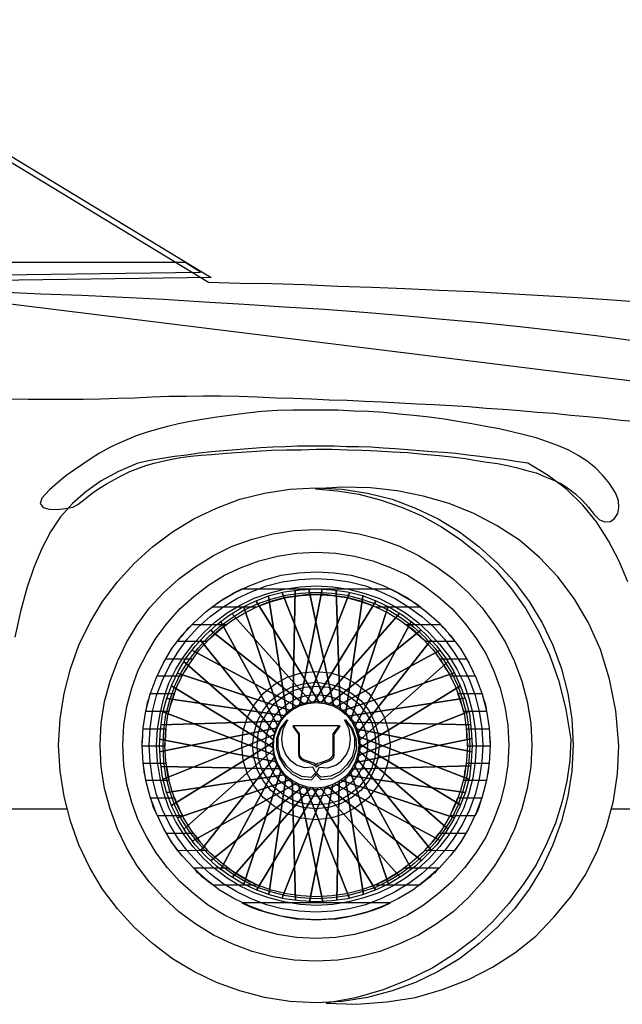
# Model space of a CAD drawing. Header units: millimetres. Extents: x 76.8 to 121.6, y 120.5 to 134.5.
# Tile 12 of 15: x 100.8 to 101.7, y 130.5 to 132. Entities that reach past the tile are written whole.
import ezdxf

# ---------------------------------------------------------------- set-up
doc = ezdxf.new("R2010")
doc.units = ezdxf.units.MM

msp = doc.modelspace()

# ---------------------------------------------------------------- linework, layer by layer
at = {"linetype": 'Continuous'}
for points in [[(100.4339, 131.9981), (101.0768, 131.6082)], [(101.7361, 131.57), (101.6837, 131.5738), (101.6313, 131.5775), (101.5789, 131.5805), (101.5258, 131.5835), (101.4742, 131.5865), (101.4218, 131.5887), (101.3701, 131.591), (101.3193, 131.5932), (101.2684, 131.5947), (101.2182, 131.5969), (101.1688, 131.5984), (101.1202, 131.5992), (101.073, 131.6007), (100.4713, 131.9659)], [(100.5821, 131.6306), (100.5851, 131.6284), (100.5888, 131.6254), (100.5918, 131.6232), (100.5955, 131.6209), (100.5985, 131.6179), (100.6015, 131.6157), (100.6053, 131.6127), (100.6083, 131.6104), (101.061, 131.6164), (101.0379, 131.6306), (100.5821, 131.6306)], [(101.0768, 131.6082), (100.6045, 131.6014)], [(102.385, 131.3679), (100.5694, 131.5932)], [(100.7572, 131.5865), (100.8193, 131.5835), (100.8814, 131.5812), (100.9428, 131.5782), (101.0049, 131.5752), (101.0663, 131.5715), (101.1269, 131.5678), (101.1875, 131.564), (101.2482, 131.5603), (101.308, 131.5558), (101.3679, 131.5506), (101.427, 131.5453), (101.4854, 131.5401), (101.5438, 131.5341), (101.6014, 131.5273), (101.659, 131.5206), (101.7152, 131.5131)], [(100.7714, 131.4248), (100.8006, 131.4241), (100.829, 131.4241), (100.8567, 131.4241), (100.8837, 131.4241), (100.9099, 131.4248), (100.9361, 131.4256), (100.9615, 131.4263), (100.9877, 131.4278), (101.0131, 131.4286), (101.0393, 131.4286), (101.0648, 131.4293), (101.0917, 131.4293), (101.1187, 131.4286), (101.1464, 131.4278), (101.1748, 131.4263), (101.2017, 131.4256), (101.2287, 131.4248), (101.2556, 131.4233), (101.2826, 131.4226), (101.3088, 131.4211), (101.3357, 131.4203), (101.3619, 131.4188), (101.3881, 131.4173), (101.4143, 131.4158), (101.4405, 131.4143), (101.4667, 131.4129), (101.4929, 131.4106), (101.5183, 131.4091), (101.5445, 131.4069), (101.57, 131.4046), (101.5954, 131.4031), (101.6208, 131.4001), (101.6463, 131.3979), (101.6717, 131.3956), (101.6972, 131.3926), (101.7219, 131.3904)], [(100.8328, 131.2871), (100.8208, 131.2744), (100.8186, 131.2662), (100.8231, 131.2602), (100.832, 131.2579), (100.844, 131.2572), (100.8567, 131.2587), (100.868, 131.2609), (100.8755, 131.2647), (100.8867, 131.2736), (100.8972, 131.2819), (100.9084, 131.2894), (100.9196, 131.2968), (100.9308, 131.3028), (100.942, 131.3088), (100.954, 131.3148), (100.966, 131.3193), (100.978, 131.3238), (100.9907, 131.3275), (101.0034, 131.3305), (101.0177, 131.3335), (101.0311, 131.3358), (101.0461, 131.338), (101.0618, 131.3395), (101.0775, 131.3403), (101.1, 131.3425), (101.1224, 131.344), (101.1456, 131.3455), (101.1681, 131.347), (101.1905, 131.3477), (101.2137, 131.3477), (101.2362, 131.3485), (101.2594, 131.3485), (101.2826, 131.3477), (101.305, 131.347), (101.3282, 131.3462), (101.3514, 131.3447), (101.3746, 131.3432), (101.3978, 131.341), (101.4218, 131.3388), (101.445, 131.3365), (101.4614, 131.3343), (101.4779, 131.3313), (101.4944, 131.329), (101.5101, 131.3268), (101.5251, 131.3238), (101.54, 131.3201), (101.5543, 131.3163), (101.5685, 131.3126), (101.5812, 131.3073), (101.5939, 131.3021), (101.6066, 131.2961), (101.6178, 131.2886), (101.6283, 131.2804), (101.638, 131.2714), (101.6478, 131.2609), (101.656, 131.2497), (101.6643, 131.2415), (101.6725, 131.2385), (101.6807, 131.2392), (101.6867, 131.2437), (101.6919, 131.2512), (101.6934, 131.2602), (101.6927, 131.2707), (101.6882, 131.2826), (101.6792, 131.2968), (101.6695, 131.3088), (101.6583, 131.3201), (101.6456, 131.3305), (101.6321, 131.3388), (101.6178, 131.347), (101.6021, 131.3537), (101.5857, 131.3597), (101.5685, 131.3657), (101.5505, 131.3702), (101.5318, 131.3747), (101.5123, 131.3792), (101.4921, 131.3829), (101.4712, 131.3866), (101.4502, 131.3904), (101.4293, 131.3941), (101.4068, 131.3971), (101.3836, 131.3994), (101.3612, 131.4016), (101.338, 131.4039), (101.3147, 131.4054), (101.2923, 131.4061), (101.2691, 131.4076), (101.2459, 131.4076), (101.2227, 131.4076), (101.2003, 131.4076), (101.1771, 131.4069), (101.1538, 131.4054), (101.1314, 131.4031), (101.1082, 131.4001), (101.0857, 131.3971), (101.0633, 131.3934), (101.0453, 131.3904), (101.0274, 131.3866), (101.0109, 131.3829), (100.9944, 131.3784), (100.9787, 131.3739), (100.9638, 131.3687), (100.9495, 131.3627), (100.9353, 131.3567), (100.9218, 131.35), (100.9084, 131.3425), (100.8957, 131.3343), (100.8829, 131.326), (100.8702, 131.3171), (100.8575, 131.3081), (100.8448, 131.2976), (100.8328, 131.2871)], [(101.7069, 131.1479), (101.6934, 131.1801), (101.6777, 131.21), (101.6598, 131.2385), (101.6388, 131.2639), (101.6141, 131.2879), (101.5864, 131.3088), (101.5557, 131.3275), (101.5378, 131.3298), (101.5198, 131.3328), (101.5019, 131.335), (101.4832, 131.3373), (101.4652, 131.3395), (101.4472, 131.3418), (101.4285, 131.3432), (101.4106, 131.3447), (101.3926, 131.3462), (101.3739, 131.3477), (101.3552, 131.3492), (101.3372, 131.35), (101.3185, 131.3515), (101.2998, 131.3522), (101.2818, 131.3522), (101.2631, 131.353), (101.2444, 131.353), (101.2257, 131.353), (101.2077, 131.353), (101.189, 131.3522), (101.1703, 131.3515), (101.1516, 131.3507), (101.1329, 131.3492), (101.1149, 131.3477), (101.0962, 131.3462), (101.0775, 131.3447), (101.0588, 131.3425), (101.0401, 131.3395), (101.0214, 131.3373), (101.0034, 131.3343), (100.9847, 131.3313), (100.966, 131.3275), (100.9368, 131.3148), (100.9106, 131.3006), (100.8874, 131.2841), (100.8672, 131.2662), (100.8492, 131.246), (100.8343, 131.2235), (100.8208, 131.1981), (100.8088, 131.1696), (100.7983, 131.1382), (100.7886, 131.103), (100.7804, 131.0641)], [(101.2354, 131.2901), (101.2751, 131.2879), (101.3133, 131.2819), (101.3507, 131.2729), (101.3858, 131.2594), (101.4203, 131.2429), (101.4525, 131.2235), (101.4824, 131.201), (101.5101, 131.1756), (101.5355, 131.1479), (101.558, 131.118), (101.5774, 131.0858), (101.5939, 131.0521), (101.6066, 131.0162), (101.6164, 130.9788), (101.6223, 130.9406), (101.6246, 130.9009), (101.6223, 130.8613), (101.6164, 130.8231), (101.6066, 130.7857), (101.5939, 130.7498), (101.5774, 130.7154), (101.558, 130.6832), (101.5355, 130.6532), (101.5101, 130.6256), (101.4824, 130.6009), (101.4525, 130.5777), (101.4203, 130.5582), (101.3858, 130.5417), (101.3507, 130.529), (101.3133, 130.5193), (101.2751, 130.5133), (101.2354, 130.511), (101.1958, 130.5133), (101.1576, 130.5193), (101.1202, 130.529), (101.085, 130.5417), (101.0506, 130.5582), (101.0184, 130.5777), (100.9885, 130.6009), (100.9608, 130.6256), (100.9353, 130.6532), (100.9129, 130.6832), (100.8934, 130.7154), (100.8769, 130.7498), (100.8642, 130.7857), (100.8545, 130.8231), (100.8485, 130.8613), (100.8463, 130.9009), (100.8485, 130.9406), (100.8545, 130.9788), (100.8642, 131.0162), (100.8769, 131.0521), (100.8934, 131.0858), (100.9129, 131.118), (100.9353, 131.1479), (100.9608, 131.1756), (100.9885, 131.201), (101.0184, 131.2235), (101.0506, 131.2429), (101.085, 131.2594), (101.1202, 131.2729), (101.1576, 131.2819), (101.1958, 131.2879), (101.2354, 131.2901)], [(101.2511, 130.5103), (101.2975, 130.5088), (101.3425, 130.5125), (101.3858, 130.5193), (101.427, 130.5313), (101.4659, 130.5462), (101.5026, 130.5649), (101.5363, 130.5867), (101.5677, 130.6121), (101.5954, 130.6405), (101.6208, 130.6712), (101.6426, 130.7041), (101.6605, 130.74), (101.6747, 130.7774), (101.6852, 130.8164), (101.6912, 130.8575), (101.6934, 130.9002), (101.6889, 130.9526), (101.6792, 131.0005), (101.6658, 131.0454), (101.6478, 131.0858), (101.6261, 131.1225), (101.6014, 131.1554), (101.5737, 131.1846), (101.543, 131.2108), (101.5093, 131.2325), (101.4742, 131.2512), (101.4367, 131.2662), (101.3978, 131.2774), (101.3582, 131.2856), (101.3177, 131.2901), (101.2758, 131.2909), (101.2347, 131.2886), (101.2676, 131.2856), (101.3005, 131.2804), (101.3327, 131.2721), (101.3649, 131.2609), (101.3956, 131.2475), (101.4255, 131.231), (101.4547, 131.2115), (101.4817, 131.1898), (101.5078, 131.1651), (101.531, 131.1374), (101.5528, 131.1068), (101.5722, 131.0731), (101.5887, 131.0372), (101.6029, 130.9975), (101.6134, 130.9548), (101.6208, 130.9092), (101.6193, 130.8777), (101.6149, 130.8463), (101.6074, 130.8141), (101.5976, 130.7827), (101.5842, 130.7513), (101.5685, 130.7199), (101.549, 130.6899), (101.5273, 130.6615), (101.5026, 130.6338), (101.4756, 130.6084), (101.445, 130.5851), (101.4121, 130.5642), (101.3761, 130.5462), (101.3372, 130.5305), (101.2953, 130.5186), (101.2511, 130.5103)], [(101.2354, 131.2272), (101.2684, 131.2257), (101.3005, 131.2205), (101.332, 131.2123), (101.3619, 131.2018), (101.3904, 131.1876), (101.4173, 131.1711), (101.4427, 131.1524), (101.4659, 131.1314), (101.4869, 131.1083), (101.5056, 131.0828), (101.5221, 131.0559), (101.5355, 131.0274), (101.5467, 130.9975), (101.555, 130.9668), (101.5602, 130.9339), (101.5617, 130.9009), (101.5602, 130.868), (101.555, 130.8351), (101.5467, 130.8044), (101.5355, 130.7737), (101.5221, 130.7453), (101.5056, 130.7184), (101.4869, 130.6937), (101.4659, 130.6705), (101.4427, 130.6488), (101.4173, 130.6301), (101.3904, 130.6136), (101.3619, 130.6001), (101.332, 130.5889), (101.3005, 130.5807), (101.2684, 130.5754), (101.2354, 130.5739), (101.2025, 130.5754), (101.1703, 130.5807), (101.1389, 130.5889), (101.109, 130.6001), (101.0805, 130.6136), (101.0536, 130.6301), (101.0281, 130.6488), (101.0049, 130.6705), (100.984, 130.6937), (100.9653, 130.7184), (100.9488, 130.7453), (100.9353, 130.7737), (100.9241, 130.8044), (100.9159, 130.8351), (100.9106, 130.868), (100.9091, 130.9009), (100.9106, 130.9339), (100.9159, 130.9668), (100.9241, 130.9975), (100.9353, 131.0274), (100.9488, 131.0559), (100.9653, 131.0828), (100.984, 131.1083), (101.0049, 131.1314), (101.0281, 131.1524), (101.0536, 131.1711), (101.0805, 131.1876), (101.109, 131.2018), (101.1389, 131.2123), (101.1703, 131.2205), (101.2025, 131.2257), (101.2354, 131.2272)], [(101.2354, 131.1928), (101.2654, 131.1913), (101.2938, 131.1868), (101.3215, 131.1794), (101.3484, 131.1696), (101.3739, 131.1577), (101.3978, 131.1427), (101.4203, 131.1255), (101.4412, 131.1068), (101.4599, 131.0858), (101.4771, 131.0633), (101.4921, 131.0394), (101.5041, 131.014), (101.5138, 130.987), (101.5213, 130.9593), (101.5258, 130.9309), (101.5273, 130.9009), (101.5258, 130.871), (101.5213, 130.8418), (101.5138, 130.8141), (101.5041, 130.7872), (101.4921, 130.7617), (101.4771, 130.7378), (101.4599, 130.7154), (101.4412, 130.6944), (101.4203, 130.6757), (101.3978, 130.6585), (101.3739, 130.6435), (101.3484, 130.6315), (101.3215, 130.6218), (101.2938, 130.6143), (101.2654, 130.6099), (101.2354, 130.6084), (101.2062, 130.6099), (101.1771, 130.6143), (101.1494, 130.6218), (101.1224, 130.6315), (101.097, 130.6435), (101.073, 130.6585), (101.0506, 130.6757), (101.0296, 130.6944), (101.0109, 130.7154), (100.9937, 130.7378), (100.9795, 130.7617), (100.9668, 130.7872), (100.957, 130.8141), (100.9495, 130.8418), (100.9451, 130.871), (100.9436, 130.9009), (100.9451, 130.9309), (100.9495, 130.9593), (100.957, 130.987), (100.9668, 131.014), (100.9795, 131.0394), (100.9937, 131.0633), (101.0109, 131.0858), (101.0296, 131.1068), (101.0506, 131.1255), (101.073, 131.1427), (101.097, 131.1577), (101.1224, 131.1696), (101.1494, 131.1794), (101.1771, 131.1868), (101.2062, 131.1913), (101.2354, 131.1928)], [(101.2362, 131.1629), (101.2631, 131.1614), (101.2886, 131.1577), (101.314, 131.1509), (101.338, 131.1419), (101.3604, 131.1307), (101.3821, 131.118), (101.4023, 131.103), (101.4218, 131.0858), (101.4382, 131.0671), (101.454, 131.0469), (101.4667, 131.0252), (101.4779, 131.002), (101.4869, 130.978), (101.4936, 130.9526), (101.4974, 130.9271), (101.4989, 130.9002), (101.4974, 130.8733), (101.4936, 130.8471), (101.4869, 130.8224), (101.4779, 130.7984), (101.4667, 130.7752), (101.454, 130.7535), (101.4382, 130.7333), (101.4218, 130.7146), (101.4023, 130.6974), (101.3821, 130.6817), (101.3604, 130.669), (101.338, 130.6578), (101.314, 130.6488), (101.2886, 130.642), (101.2631, 130.6383), (101.2362, 130.6368), (101.2092, 130.6383), (101.183, 130.642), (101.1584, 130.6488), (101.1344, 130.6578), (101.1112, 130.669), (101.0895, 130.6817), (101.0693, 130.6974), (101.0506, 130.7146), (101.0334, 130.7333), (101.0177, 130.7535), (101.0049, 130.7752), (100.9937, 130.7984), (100.9847, 130.8224), (100.978, 130.8471), (100.9742, 130.8733), (100.9727, 130.9002), (100.9742, 130.9271), (100.978, 130.9526), (100.9847, 130.978), (100.9937, 131.002), (101.0049, 131.0252), (101.0177, 131.0469), (101.0334, 131.0671), (101.0506, 131.0858), (101.0693, 131.103), (101.0895, 131.118), (101.1112, 131.1307), (101.1344, 131.1419), (101.1584, 131.1509), (101.183, 131.1577), (101.2092, 131.1614), (101.2362, 131.1629)], [(101.2354, 131.1531), (101.2609, 131.1516), (101.2863, 131.1479), (101.3103, 131.1419), (101.3335, 131.1329), (101.3552, 131.1225), (101.3761, 131.1097), (101.3956, 131.0955), (101.4135, 131.0791), (101.43, 131.0611), (101.4442, 131.0416), (101.4569, 131.0207), (101.4674, 130.999), (101.4764, 130.9758), (101.4824, 130.9518), (101.4861, 130.9264), (101.4876, 130.9009), (101.4861, 130.8755), (101.4824, 130.85), (101.4764, 130.8261), (101.4674, 130.8029), (101.4569, 130.7812), (101.4442, 130.7602), (101.43, 130.7408), (101.4135, 130.7228), (101.3956, 130.7064), (101.3761, 130.6914), (101.3552, 130.6787), (101.3335, 130.6682), (101.3103, 130.6593), (101.2863, 130.6532), (101.2609, 130.6495), (101.2354, 130.648), (101.21, 130.6495), (101.1845, 130.6532), (101.1606, 130.6593), (101.1374, 130.6682), (101.1157, 130.6787), (101.0947, 130.6914), (101.0753, 130.7064), (101.0573, 130.7228), (101.0408, 130.7408), (101.0266, 130.7602), (101.0139, 130.7812), (101.0034, 130.8029), (100.9944, 130.8261), (100.9885, 130.85), (100.9847, 130.8755), (100.9832, 130.9009), (100.9847, 130.9264), (100.9885, 130.9518), (100.9944, 130.9758), (101.0034, 130.999), (101.0139, 131.0207), (101.0266, 131.0416), (101.0408, 131.0611), (101.0573, 131.0791), (101.0753, 131.0955), (101.0947, 131.1097), (101.1157, 131.1225), (101.1374, 131.1329), (101.1606, 131.1419), (101.1845, 131.1479), (101.21, 131.1516), (101.2354, 131.1531)], [(101.2362, 131.1419), (101.2609, 131.1404), (101.2848, 131.1367), (101.308, 131.1307), (101.3305, 131.1232), (101.3514, 131.1127), (101.3709, 131.1008), (101.3896, 131.0866), (101.4068, 131.0708), (101.4225, 131.0536), (101.4367, 131.0349), (101.4487, 131.0155), (101.4592, 130.9945), (101.4667, 130.972), (101.4727, 130.9488), (101.4764, 130.9249), (101.4779, 130.9002), (101.4764, 130.8755), (101.4727, 130.8515), (101.4667, 130.8283), (101.4592, 130.8059), (101.4487, 130.785), (101.4367, 130.7655), (101.4225, 130.7468), (101.4068, 130.7296), (101.3896, 130.7139), (101.3709, 130.6997), (101.3514, 130.6877), (101.3305, 130.6772), (101.308, 130.6697), (101.2848, 130.6637), (101.2609, 130.66), (101.2362, 130.6585), (101.2115, 130.66), (101.1875, 130.6637), (101.1643, 130.6697), (101.1419, 130.6772), (101.1209, 130.6877), (101.1014, 130.6997), (101.0827, 130.7139), (101.0655, 130.7296), (101.0498, 130.7468), (101.0356, 130.7655), (101.0236, 130.785), (101.0131, 130.8059), (101.0057, 130.8283), (100.9997, 130.8515), (100.9959, 130.8755), (100.9944, 130.9002), (100.9959, 130.9249), (100.9997, 130.9488), (101.0057, 130.972), (101.0131, 130.9945), (101.0236, 131.0155), (101.0356, 131.0349), (101.0498, 131.0536), (101.0655, 131.0708), (101.0827, 131.0866), (101.1014, 131.1008), (101.1209, 131.1127), (101.1419, 131.1232), (101.1643, 131.1307), (101.1875, 131.1367), (101.2115, 131.1404), (101.2362, 131.1419)], [(101.2354, 131.1374), (101.2594, 131.1359), (101.2833, 131.1329), (101.3058, 131.127), (101.3275, 131.1187), (101.3477, 131.109), (101.3671, 131.097), (101.3858, 131.0828), (101.4023, 131.0678), (101.418, 131.0506), (101.4315, 131.0327), (101.4435, 131.0132), (101.4532, 130.9922), (101.4614, 130.9705), (101.4674, 130.9481), (101.4704, 130.9242), (101.4719, 130.9002), (101.4704, 130.8763), (101.4674, 130.8523), (101.4614, 130.8298), (101.4532, 130.8081), (101.4435, 130.7879), (101.4315, 130.7685), (101.418, 130.7498), (101.4023, 130.7333), (101.3858, 130.7176), (101.3671, 130.7041), (101.3477, 130.6922), (101.3275, 130.6824), (101.3058, 130.6742), (101.2833, 130.6682), (101.2594, 130.6652), (101.2354, 130.6637), (101.2115, 130.6652), (101.1875, 130.6682), (101.1651, 130.6742), (101.1434, 130.6824), (101.1232, 130.6922), (101.1037, 130.7041), (101.085, 130.7176), (101.0685, 130.7333), (101.0528, 130.7498), (101.0393, 130.7685), (101.0274, 130.7879), (101.0177, 130.8081), (101.0094, 130.8298), (101.0034, 130.8523), (101.0004, 130.8763), (100.9989, 130.9002), (101.0004, 130.9242), (101.0034, 130.9481), (101.0094, 130.9705), (101.0177, 130.9922), (101.0274, 131.0132), (101.0393, 131.0327), (101.0528, 131.0506), (101.0685, 131.0678), (101.085, 131.0828), (101.1037, 131.097), (101.1232, 131.109), (101.1434, 131.1187), (101.1651, 131.127), (101.1875, 131.1329), (101.2115, 131.1359), (101.2354, 131.1374)], [(101.2362, 131.1322), (101.2601, 131.1307), (101.2826, 131.1277), (101.305, 131.1217), (101.3267, 131.1142), (101.3469, 131.1045), (101.3656, 131.0925), (101.3836, 131.0791), (101.4001, 131.0641), (101.415, 131.0476), (101.4285, 131.0297), (101.4405, 131.0109), (101.4502, 130.9907), (101.4577, 130.969), (101.4637, 130.9466), (101.4667, 130.9242), (101.4682, 130.9002), (101.4667, 130.8763), (101.4637, 130.8538), (101.4577, 130.8313), (101.4502, 130.8096), (101.4405, 130.7894), (101.4285, 130.7707), (101.415, 130.7528), (101.4001, 130.7363), (101.3836, 130.7214), (101.3656, 130.7079), (101.3469, 130.6959), (101.3267, 130.6862), (101.305, 130.6787), (101.2826, 130.6727), (101.2601, 130.6697), (101.2362, 130.6682), (101.2122, 130.6697), (101.1898, 130.6727), (101.1673, 130.6787), (101.1456, 130.6862), (101.1254, 130.6959), (101.1067, 130.7079), (101.0888, 130.7214), (101.0723, 130.7363), (101.0573, 130.7528), (101.0438, 130.7707), (101.0319, 130.7894), (101.0221, 130.8096), (101.0147, 130.8313), (101.0087, 130.8538), (101.0057, 130.8763), (101.0042, 130.9002), (101.0057, 130.9242), (101.0087, 130.9466), (101.0147, 130.969), (101.0221, 130.9907), (101.0319, 131.0109), (101.0438, 131.0297), (101.0573, 131.0476), (101.0723, 131.0641), (101.0888, 131.0791), (101.1067, 131.0925), (101.1254, 131.1045), (101.1456, 131.1142), (101.1673, 131.1217), (101.1898, 131.1277), (101.2122, 131.1307), (101.2362, 131.1322)], [(101.0783, 131.1097), (101.0835, 131.1135), (101.0888, 131.1172), (101.094, 131.121), (101.1, 131.1247), (101.106, 131.1277), (101.1112, 131.1314), (101.1172, 131.1344), (101.1232, 131.1374), (101.3484, 131.1374), (101.3544, 131.1344), (101.3604, 131.1314), (101.3664, 131.1277), (101.3724, 131.1247), (101.3776, 131.121), (101.3836, 131.1172), (101.3888, 131.1135), (101.3941, 131.1097), (101.326, 131.1097), (101.3155, 131.1142), (101.305, 131.118), (101.2938, 131.121), (101.2826, 131.124), (101.2714, 131.1255), (101.2601, 131.127), (101.2482, 131.1285), (101.2362, 131.1285), (101.2242, 131.1285), (101.2122, 131.127), (101.201, 131.1255), (101.189, 131.124), (101.1778, 131.121), (101.1666, 131.118), (101.1561, 131.1142), (101.1456, 131.1097), (101.0783, 131.1097)], [(101.2511, 130.9631), (101.1845, 131.1314), (101.2511, 130.9631)], [(101.204, 131.1352), (101.2003, 130.9556), (101.204, 131.1352)], [(101.2451, 131.1367), (101.2107, 130.9608), (101.2451, 131.1367)], [(101.2863, 131.1314), (101.2212, 130.9638), (101.2863, 131.1314)], [(101.2624, 130.9593), (101.2249, 131.1367), (101.2624, 130.9593)], [(101.2721, 130.9533), (101.2661, 131.1352), (101.2721, 130.9533)], [(101.2362, 131.1285), (101.2594, 131.127), (101.2818, 131.124), (101.3035, 131.118), (101.3245, 131.1105), (101.3447, 131.1008), (101.3634, 131.0895), (101.3806, 131.0761), (101.3971, 131.0618), (101.4121, 131.0454), (101.4255, 131.0274), (101.4367, 131.0087), (101.4465, 130.9892), (101.454, 130.9683), (101.4599, 130.9459), (101.463, 130.9234), (101.4644, 130.9002), (101.463, 130.877), (101.4599, 130.8546), (101.454, 130.8321), (101.4465, 130.8111), (101.4367, 130.7917), (101.4255, 130.7722), (101.4121, 130.755), (101.3971, 130.7386), (101.3806, 130.7236), (101.3634, 130.7109), (101.3447, 130.6989), (101.3245, 130.6892), (101.3035, 130.6817), (101.2818, 130.6757), (101.2594, 130.6727), (101.2362, 130.6712), (101.213, 130.6727), (101.1905, 130.6757), (101.1681, 130.6817), (101.1471, 130.6892), (101.1277, 130.6989), (101.1082, 130.7109), (101.091, 130.7236), (101.0745, 130.7386), (101.0596, 130.755), (101.0468, 130.7722), (101.0349, 130.7917), (101.0251, 130.8111), (101.0177, 130.8321), (101.0116, 130.8546), (101.0087, 130.877), (101.0072, 130.9002), (101.0087, 130.9234), (101.0116, 130.9459), (101.0177, 130.9683), (101.0251, 130.9892), (101.0349, 131.0087), (101.0468, 131.0274), (101.0596, 131.0454), (101.0745, 131.0618), (101.091, 131.0761), (101.1082, 131.0895), (101.1277, 131.1008), (101.1471, 131.1105), (101.1681, 131.118), (101.1905, 131.124), (101.213, 131.127), (101.2362, 131.1285)], [(101.2407, 130.9646), (101.1449, 131.1187), (101.2407, 130.9646)], [(101.1636, 131.1262), (101.1913, 130.9481), (101.1636, 131.1262)], [(101.326, 131.1187), (101.2324, 130.9653), (101.326, 131.1187)], [(101.2803, 130.9466), (101.3065, 131.1262), (101.2803, 130.9466)], [(101.1262, 131.1097), (101.1838, 130.9398), (101.1262, 131.1097)], [(101.2878, 130.9376), (101.3447, 131.1105), (101.2878, 130.9376)], [(101.091, 131.0881), (101.1778, 130.9301), (101.091, 131.0881)], [(101.2294, 130.9646), (101.1082, 131.1), (101.2294, 130.9646)], [(101.3619, 131.1), (101.2436, 130.9653), (101.3619, 131.1)], [(101.2938, 130.9279), (101.3799, 131.0881), (101.2938, 130.9279)], [(101.0259, 131.0574), (101.0281, 131.0603), (101.0311, 131.0641), (101.0341, 131.0671), (101.0364, 131.0708), (101.0393, 131.0738), (101.0423, 131.0776), (101.0453, 131.0805), (101.0483, 131.0835), (101.1007, 131.0835), (101.0962, 131.0805), (101.0925, 131.0776), (101.0888, 131.0746), (101.085, 131.0716), (101.0812, 131.0678), (101.0775, 131.0648), (101.0738, 131.0611), (101.07, 131.0574), (101.0259, 131.0574)], [(101.2182, 130.9623), (101.076, 131.0746), (101.2182, 130.9623)], [(101.3948, 131.0753), (101.2549, 130.9623), (101.3948, 131.0753)], [(101.4016, 131.0574), (101.3978, 131.0611), (101.3941, 131.0648), (101.3904, 131.0678), (101.3866, 131.0716), (101.3829, 131.0746), (101.3791, 131.0776), (101.3754, 131.0805), (101.3716, 131.0835), (101.4233, 131.0835), (101.4263, 131.0805), (101.4293, 131.0776), (101.4323, 131.0738), (101.4352, 131.0708), (101.4375, 131.0671), (101.4405, 131.0641), (101.4435, 131.0603), (101.4457, 131.0574), (101.4016, 131.0574)], [(101.061, 131.0596), (101.1733, 130.9196), (101.061, 131.0596)], [(101.2975, 130.9174), (101.4098, 131.0603), (101.2975, 130.9174)], [(101.2077, 130.9586), (101.0476, 131.0446), (101.2077, 130.9586)], [(101.4233, 131.0446), (101.2654, 130.9586), (101.4233, 131.0446)], [(100.9952, 131.005), (100.9982, 131.0117), (101.0012, 131.0184), (101.0049, 131.0252), (101.0079, 131.0312), (101.0491, 131.0312), (101.0446, 131.0252), (101.0408, 131.0184), (101.0364, 131.0117), (101.0326, 131.005), (100.9952, 131.005)], [(101.0356, 131.0274), (101.1711, 130.9084), (101.0356, 131.0274)], [(101.2998, 130.9069), (101.4352, 131.0274), (101.2998, 130.9069)], [(101.439, 131.005), (101.4352, 131.0117), (101.4308, 131.0184), (101.427, 131.0252), (101.4225, 131.0312), (101.4637, 131.0312), (101.4667, 131.0252), (101.4704, 131.0184), (101.4734, 131.0117), (101.4764, 131.005), (101.439, 131.005)], [(101.2354, 131.0124), (101.2579, 131.0102), (101.2788, 131.0035), (101.2975, 130.993), (101.3147, 130.9795), (101.3282, 130.9623), (101.3387, 130.9436), (101.3454, 130.9226), (101.3477, 130.9002), (101.3454, 130.8777), (101.3387, 130.8568), (101.3282, 130.8381), (101.3147, 130.8209), (101.2975, 130.8074), (101.2788, 130.7969), (101.2579, 130.7902), (101.2354, 130.7879), (101.213, 130.7902), (101.192, 130.7969), (101.1733, 130.8074), (101.1561, 130.8209), (101.1426, 130.8381), (101.1321, 130.8568), (101.1254, 130.8777), (101.1232, 130.9002), (101.1254, 130.9226), (101.1321, 130.9436), (101.1426, 130.9623), (101.1561, 130.9795), (101.1733, 130.993), (101.192, 131.0035), (101.213, 131.0102), (101.2354, 131.0124)], [(101.198, 130.9526), (101.0259, 131.0095), (101.198, 130.9526)], [(101.445, 131.0102), (101.2751, 130.9526), (101.445, 131.0102)], [(101.0169, 130.9907), (101.1703, 130.8972), (101.0169, 130.9907)], [(101.2354, 130.996), (101.2549, 130.9937), (101.2728, 130.9885), (101.2893, 130.9795), (101.3035, 130.9683), (101.3147, 130.9541), (101.3237, 130.9376), (101.329, 130.9196), (101.3312, 130.9002), (101.329, 130.8807), (101.3237, 130.8628), (101.3147, 130.8463), (101.3035, 130.8321), (101.2893, 130.8209), (101.2728, 130.8119), (101.2549, 130.8066), (101.2354, 130.8044), (101.216, 130.8066), (101.198, 130.8119), (101.1815, 130.8209), (101.1673, 130.8321), (101.1561, 130.8463), (101.1471, 130.8628), (101.1419, 130.8807), (101.1396, 130.9002), (101.1419, 130.9196), (101.1471, 130.9376), (101.1561, 130.9541), (101.1673, 130.9683), (101.1815, 130.9795), (101.198, 130.9885), (101.216, 130.9937), (101.2354, 130.996)], [(101.2362, 130.99), (101.2541, 130.9885), (101.2714, 130.9833), (101.2863, 130.9743), (101.2998, 130.9638), (101.3103, 130.9503), (101.3193, 130.9354), (101.3245, 130.9181), (101.326, 130.9002), (101.3245, 130.8822), (101.3193, 130.865), (101.3103, 130.85), (101.2998, 130.8366), (101.2863, 130.8261), (101.2714, 130.8171), (101.2541, 130.8119), (101.2362, 130.8104), (101.2182, 130.8119), (101.201, 130.8171), (101.186, 130.8261), (101.1725, 130.8366), (101.1621, 130.85), (101.1531, 130.865), (101.1479, 130.8822), (101.1464, 130.9002), (101.1479, 130.9181), (101.1531, 130.9354), (101.1621, 130.9503), (101.1725, 130.9638), (101.186, 130.9743), (101.201, 130.9833), (101.2182, 130.9885), (101.2362, 130.99)], [(101.2998, 130.8957), (101.454, 130.9907), (101.2998, 130.8957)], [(100.978, 130.9518), (100.9795, 130.9586), (100.981, 130.9653), (100.9832, 130.972), (100.9847, 130.9788), (101.0214, 130.9788), (101.0191, 130.972), (101.0169, 130.9653), (101.0147, 130.9586), (101.0131, 130.9518), (100.978, 130.9518)], [(101.1898, 130.9451), (101.0101, 130.9713), (101.1898, 130.9451)], [(101.2362, 130.9773), (101.2519, 130.9758), (101.2661, 130.9713), (101.2796, 130.9638), (101.2908, 130.9548), (101.2998, 130.9436), (101.3073, 130.9301), (101.3118, 130.9159), (101.3133, 130.9002), (101.3118, 130.8845), (101.3073, 130.8703), (101.2998, 130.8568), (101.2908, 130.8456), (101.2796, 130.8366), (101.2661, 130.8291), (101.2519, 130.8246), (101.2362, 130.8231), (101.2205, 130.8246), (101.2062, 130.8291), (101.1928, 130.8366), (101.1815, 130.8456), (101.1725, 130.8568), (101.1651, 130.8703), (101.1606, 130.8845), (101.1591, 130.9002), (101.1606, 130.9159), (101.1651, 130.9301), (101.1725, 130.9436), (101.1815, 130.9548), (101.1928, 130.9638), (101.2062, 130.9713), (101.2205, 130.9758), (101.2362, 130.9773)], [(101.4607, 130.972), (101.2833, 130.9444), (101.4607, 130.972)], [(101.4584, 130.9518), (101.4569, 130.9586), (101.4547, 130.9653), (101.4525, 130.972), (101.4502, 130.9788), (101.4869, 130.9788), (101.4884, 130.972), (101.4906, 130.9653), (101.4921, 130.9586), (101.4936, 130.9518), (101.4584, 130.9518)], [(101.2362, 130.9668), (101.2227, 130.9653), (101.21, 130.9616), (101.1988, 130.9556), (101.189, 130.9473), (101.1808, 130.9376), (101.1748, 130.9264), (101.1711, 130.9137), (101.1696, 130.9002), (101.1711, 130.8867), (101.1748, 130.874), (101.1808, 130.8628), (101.189, 130.8531), (101.1988, 130.8448), (101.21, 130.8388), (101.2227, 130.8351), (101.2362, 130.8336), (101.2497, 130.8351), (101.2624, 130.8388), (101.2736, 130.8448), (101.2833, 130.8531), (101.2916, 130.8628), (101.2975, 130.874), (101.3013, 130.8867), (101.3028, 130.9002), (101.3013, 130.9137), (101.2975, 130.9264), (101.2916, 130.9376), (101.2833, 130.9473), (101.2736, 130.9556), (101.2624, 130.9616), (101.2497, 130.9653), (101.2362, 130.9668)], [(101.2354, 130.9653), (101.2489, 130.9638), (101.2609, 130.9601), (101.2721, 130.9541), (101.2818, 130.9466), (101.2893, 130.9369), (101.2953, 130.9257), (101.299, 130.9137), (101.3005, 130.9002), (101.299, 130.8875), (101.2953, 130.8755), (101.2893, 130.8643), (101.2818, 130.8546), (101.2721, 130.8471), (101.2609, 130.8411), (101.2489, 130.8373), (101.2354, 130.8358), (101.2227, 130.8373), (101.2107, 130.8411), (101.1995, 130.8471), (101.1898, 130.8546), (101.1823, 130.8643), (101.1763, 130.8755), (101.1725, 130.8875), (101.1711, 130.9002), (101.1725, 130.9137), (101.1763, 130.9257), (101.1823, 130.9369), (101.1898, 130.9466), (101.1995, 130.9541), (101.2107, 130.9601), (101.2227, 130.9638), (101.2354, 130.9653)], [(101.0042, 130.9511), (101.1718, 130.886), (101.0042, 130.9511)], [(101.189, 130.9339), (101.1913, 130.9391), (101.1808, 130.9257), (101.1756, 130.9107), (101.1756, 130.895), (101.1801, 130.8807), (101.1883, 130.8673), (101.1995, 130.8568), (101.213, 130.85), (101.2287, 130.8485), (101.2354, 130.8553), (101.2339, 130.8583), (101.2339, 130.8575)], [(101.1928, 130.9391), (101.183, 130.9264), (101.1778, 130.9122), (101.1778, 130.8972), (101.1815, 130.883), (101.1898, 130.8703), (101.2003, 130.8605), (101.2137, 130.8538), (101.2287, 130.8523), (101.2354, 130.859), (101.2309, 130.8673), (101.2182, 130.8665), (101.2062, 130.8703), (101.1973, 130.877), (101.1898, 130.8867), (101.1853, 130.8979), (101.1838, 130.9107), (101.186, 130.9249), (101.1928, 130.9391)], [(101.2788, 130.9391), (101.2886, 130.9264), (101.2938, 130.9122), (101.2938, 130.8972), (101.2901, 130.883), (101.2818, 130.8703), (101.2714, 130.8605), (101.2579, 130.8538), (101.2429, 130.8523), (101.2362, 130.859), (101.2407, 130.8673), (101.2534, 130.8665), (101.2654, 130.8703), (101.2743, 130.877), (101.2818, 130.8867), (101.2863, 130.8979), (101.2878, 130.9107), (101.2856, 130.9249), (101.2788, 130.9391)], [(101.2826, 130.9339), (101.2803, 130.9391), (101.2908, 130.9257), (101.296, 130.9107), (101.2968, 130.895), (101.2923, 130.8807), (101.2841, 130.8673), (101.2728, 130.8568), (101.2594, 130.85), (101.2436, 130.8485), (101.2362, 130.8553), (101.2377, 130.8575), (101.2377, 130.8575)], [(101.2983, 130.8845), (101.4667, 130.9518), (101.2983, 130.8845)], [(100.9727, 130.8994), (100.9727, 130.8994), (100.9727, 130.9002), (100.9727, 130.9002), (100.9727, 130.9002), (100.9727, 130.9062), (100.9735, 130.9129), (100.9735, 130.9196), (100.9742, 130.9257), (101.0087, 130.9257), (101.0079, 130.9196), (101.0079, 130.9129), (101.0072, 130.9069), (101.0072, 130.9002), (101.0072, 130.9002), (101.0072, 130.9002), (101.0072, 130.8994), (101.0072, 130.8994), (100.9727, 130.8994)], [(101.1771, 130.9271), (100.9989, 130.8905), (101.1771, 130.9271)], [(101.1823, 130.9369), (101.0012, 130.9316), (101.1823, 130.9369)], [(101.2017, 130.9294), (101.2003, 130.9294), (101.2092, 130.9167), (101.2092, 130.886), (101.21, 130.8822), (101.213, 130.8792), (101.2167, 130.877), (101.2205, 130.8755), (101.2257, 130.874), (101.2294, 130.8718), (101.2332, 130.8703), (101.2362, 130.868), (101.2392, 130.8703), (101.2429, 130.8718), (101.2467, 130.874), (101.2519, 130.8755), (101.2556, 130.877), (101.2594, 130.8792), (101.2624, 130.8822), (101.2631, 130.886), (101.2631, 130.9167), (101.2721, 130.9294), (101.2699, 130.9294), (101.2699, 130.9294)], [(101.201, 130.9301), (101.21, 130.9181), (101.21, 130.8882), (101.2107, 130.8845), (101.213, 130.8815), (101.2167, 130.8792), (101.2212, 130.8777), (101.2257, 130.8763), (101.2302, 130.8748), (101.2332, 130.8733), (101.2362, 130.871), (101.2384, 130.8733), (101.2422, 130.8748), (101.2467, 130.8763), (101.2511, 130.8777), (101.2549, 130.8792), (101.2586, 130.8815), (101.2609, 130.8845), (101.2616, 130.8882), (101.2616, 130.9181), (101.2706, 130.9301), (101.201, 130.9301)], [(101.4704, 130.9316), (101.2908, 130.9354), (101.4704, 130.9316)], [(101.4719, 130.8905), (101.296, 130.9257), (101.4719, 130.8905)], [(101.4644, 130.8994), (101.4644, 130.8994), (101.4644, 130.9002), (101.4644, 130.9002), (101.4644, 130.9002), (101.4644, 130.9069), (101.4637, 130.9129), (101.4637, 130.9196), (101.463, 130.9257), (101.4974, 130.9257), (101.4981, 130.9196), (101.4981, 130.9129), (101.4989, 130.9062), (101.4989, 130.9002), (101.4989, 130.9002), (101.4989, 130.9002), (101.4989, 130.8994), (101.4989, 130.8994), (101.4644, 130.8994)], [(100.9989, 130.9099), (101.1756, 130.8755), (100.9989, 130.9099)], [(101.1733, 130.9167), (101.0042, 130.8493), (101.1733, 130.9167)], [(101.2938, 130.874), (101.4719, 130.9107), (101.2938, 130.874)], [(101.4667, 130.8493), (101.299, 130.9144), (101.4667, 130.8493)], [(101.1711, 130.9054), (101.0169, 130.8096), (101.1711, 130.9054)], [(101.1711, 130.8942), (101.0356, 130.7737), (101.1711, 130.8942)], [(101.454, 130.8104), (101.3005, 130.9032), (101.454, 130.8104)], [(101.1733, 130.883), (101.061, 130.7408), (101.1733, 130.883)], [(101.4106, 130.7408), (101.2975, 130.8807), (101.4106, 130.7408)], [(101.4352, 130.7737), (101.3005, 130.892), (101.4352, 130.7737)], [(100.978, 130.8471), (100.9772, 130.8538), (100.9757, 130.8605), (100.975, 130.8665), (100.9742, 130.8733), (101.0087, 130.8733), (101.0101, 130.8665), (101.0109, 130.8598), (101.0124, 130.8531), (101.0131, 130.8471), (100.978, 130.8471)], [(101.0012, 130.8687), (101.1808, 130.865), (101.0012, 130.8687)], [(101.1771, 130.8725), (101.091, 130.7124), (101.1771, 130.8725)], [(101.2886, 130.8643), (101.4697, 130.8695), (101.2886, 130.8643)], [(101.3799, 130.7131), (101.2938, 130.8703), (101.3799, 130.7131)], [(101.4584, 130.8471), (101.4599, 130.8531), (101.4607, 130.8598), (101.4622, 130.8665), (101.463, 130.8733), (101.4974, 130.8733), (101.4966, 130.8665), (101.4959, 130.8605), (101.4944, 130.8538), (101.4936, 130.8471), (101.4584, 130.8471)], [(101.0101, 130.8291), (101.1875, 130.856), (101.0101, 130.8291)], [(101.0259, 130.7909), (101.1958, 130.8485), (101.0259, 130.7909)], [(101.183, 130.8628), (101.1262, 130.6907), (101.183, 130.8628)], [(101.1905, 130.8546), (101.1643, 130.675), (101.1905, 130.8546)], [(101.3073, 130.675), (101.2796, 130.8523), (101.3073, 130.675)], [(101.2818, 130.8553), (101.4607, 130.8291), (101.2818, 130.8553)], [(101.3454, 130.6907), (101.2878, 130.8605), (101.3454, 130.6907)], [(101.0483, 130.7558), (101.2055, 130.8426), (101.0483, 130.7558)], [(101.076, 130.7258), (101.216, 130.8381), (101.076, 130.7258)], [(101.109, 130.7004), (101.2272, 130.8358), (101.109, 130.7004)], [(101.1456, 130.6817), (101.2384, 130.8351), (101.1456, 130.6817)], [(101.1845, 130.6697), (101.2497, 130.8366), (101.1845, 130.6697)], [(101.1995, 130.8471), (101.2047, 130.666), (101.1995, 130.8471)], [(101.2092, 130.8418), (101.2459, 130.6637), (101.2092, 130.8418)], [(101.2197, 130.8381), (101.2863, 130.669), (101.2197, 130.8381)], [(101.2257, 130.6637), (101.2609, 130.8403), (101.2257, 130.6637)], [(101.2309, 130.8358), (101.326, 130.6817), (101.2309, 130.8358)], [(101.2422, 130.8358), (101.3627, 130.7012), (101.2422, 130.8358)], [(101.2526, 130.8381), (101.3956, 130.7258), (101.2526, 130.8381)], [(101.2631, 130.8426), (101.4233, 130.7565), (101.2631, 130.8426)], [(101.2669, 130.666), (101.2706, 130.8456), (101.2669, 130.666)], [(101.2728, 130.8478), (101.445, 130.7909), (101.2728, 130.8478)], [(100.9959, 130.7939), (100.9929, 130.7999), (100.9899, 130.8066), (100.9877, 130.8134), (100.9855, 130.8209), (101.0214, 130.8209), (101.0244, 130.8141), (101.0274, 130.8074), (101.0304, 130.8007), (101.0341, 130.7939), (100.9959, 130.7939)], [(101.4382, 130.7939), (101.4412, 130.8007), (101.4442, 130.8074), (101.4472, 130.8141), (101.4502, 130.8209), (101.4861, 130.8209), (101.4839, 130.8134), (101.4817, 130.8066), (101.4794, 130.7999), (101.4764, 130.7939), (101.4382, 130.7939)], [(100.7422, 130.8044), (100.8594, 130.8044)], [(101.6822, 130.8044), (101.7563, 130.8044)], [(101.0266, 130.7408), (101.0221, 130.7475), (101.0177, 130.7543), (101.0131, 130.761), (101.0094, 130.7677), (101.0498, 130.7677), (101.0551, 130.761), (101.0603, 130.7543), (101.0663, 130.7475), (101.0715, 130.7415), (101.0266, 130.7408)], [(101.4001, 130.7415), (101.4053, 130.7475), (101.4113, 130.7543), (101.4165, 130.761), (101.4218, 130.7677), (101.4622, 130.7677), (101.4584, 130.761), (101.454, 130.7543), (101.4495, 130.7475), (101.445, 130.7408), (101.4001, 130.7415)], [(101.0798, 130.6892), (101.0753, 130.6922), (101.0715, 130.6952), (101.0678, 130.6982), (101.064, 130.7012), (101.0603, 130.7049), (101.0566, 130.7079), (101.0536, 130.7116), (101.0498, 130.7154), (101.1022, 130.7154), (101.1075, 130.7116), (101.1127, 130.7079), (101.1187, 130.7041), (101.1239, 130.7012), (101.1299, 130.6974), (101.1351, 130.6944), (101.1411, 130.6922), (101.1471, 130.6892), (101.0798, 130.6892)], [(101.3245, 130.6892), (101.3305, 130.6922), (101.3365, 130.6944), (101.3425, 130.6974), (101.3484, 130.7012), (101.3537, 130.7041), (101.3589, 130.7079), (101.3641, 130.7116), (101.3694, 130.7154), (101.4218, 130.7154), (101.418, 130.7116), (101.415, 130.7079), (101.4113, 130.7049), (101.4076, 130.7012), (101.4038, 130.6982), (101.4001, 130.6952), (101.3963, 130.6922), (101.3926, 130.6892), (101.3245, 130.6892)], [(101.1232, 130.6622), (101.1359, 130.6562), (101.1494, 130.651), (101.1636, 130.6473), (101.1778, 130.6435), (101.192, 130.6405), (101.2062, 130.6383), (101.2212, 130.6375), (101.2362, 130.6368), (101.2511, 130.6375), (101.2661, 130.6383), (101.2803, 130.6405), (101.2945, 130.6435), (101.3088, 130.6473), (101.3222, 130.651), (101.3357, 130.6562), (101.3484, 130.6622), (101.1232, 130.6622)]]:
    msp.add_lwpolyline(points, dxfattribs=at)

doc.saveas('drawing.dxf')
